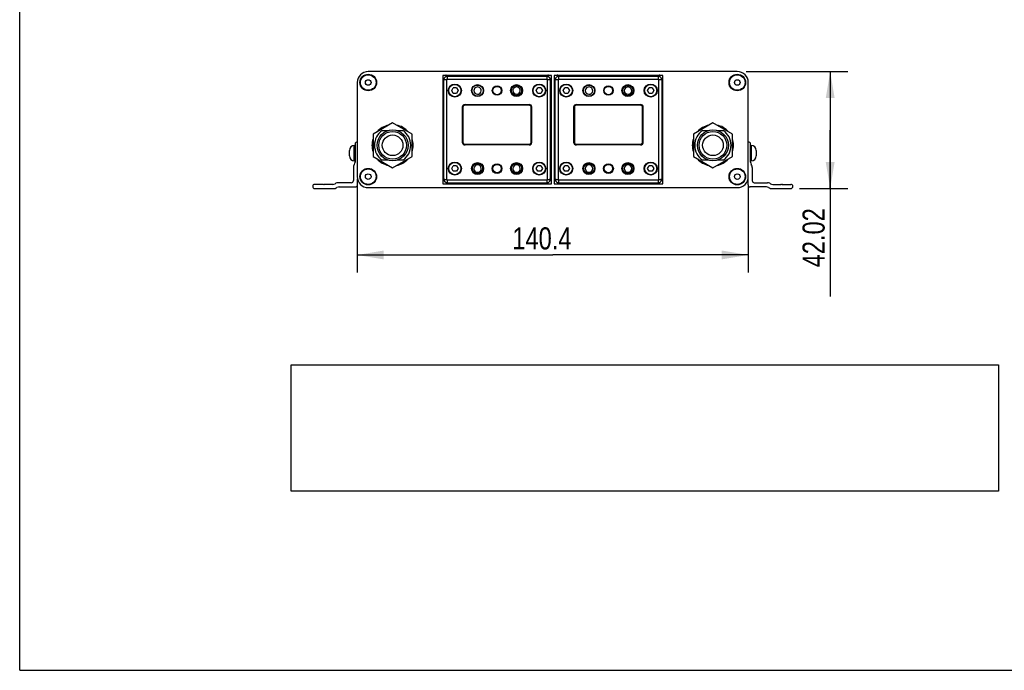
# Model space of a CAD drawing. Header units: inches. Extents: x 0 to 17, y 0 to 11.
# Tile 1 of 40: x 0 to 7, y 0 to 4.6. Entities that reach past the tile are written whole.
import ezdxf

# ---------------------------------------------------------------- set-up
doc = ezdxf.new("R2010")
doc.units = ezdxf.units.IN
doc.header["$LTSCALE"] = 0.935
doc.header["$MEASUREMENT"] = 0
doc.layers.get('0').update_dxf_attribs({"linetype": 'CONTINUOUS'})
doc.styles.get("Standard").update_dxf_attribs({"font": 'txt', "width": 0.8})
doc.dimstyles.new('DIMSTYLE_1', dxfattribs={"dimtxt": 0.15625, "dimasz": 0.1875, "dimexe": 0.125, "dimexo": 0.0625, "dimgap": 0.039062, "dimtad": 0, "dimtih": 1, "dimtoh": 1, "dimlfac": 2, "dimzin": 4, "dimdsep": 46, "dimtxsty": 'Standard', "dimblk": '_FILLED', "dimblk1": '_FILLED', "dimblk2": '_FILLED', "dimcen": 0.09, "dimazin": 1, "dimtfac": 1, "dimtofl": 0, "dimtmove": 0, "dimatfit": 3, "dimldrblk": '_FILLED', "dimfxl": 1, "dimtolj": 1, "dimtzin": 4, "dimarcsym": 0})
picture_1 = doc.add_image_def('image1.jpg', size_in_pixel=(1154, 206))

# ---------------------------------------------------------------- blocks, each defined once
blk = doc.blocks.new('_FILLED')
at = {"color": 0, "linetype": 'ByBlock'}
blk.add_solid([(0, 0), (-1, 0.167), (-1, -0.167)], dxfattribs=at)
blk = doc.blocks.new('*D4')
at = {"color": 7, "linetype": 'Continuous', "transparency": 16777216}
for p, q in [((2.3854, 3.4272), (2.3854, 2.811)), ((5.1492, 3.4272), (5.1492, 2.811)), ((2.3854, 2.936), (3.7673, 2.936)), ((5.1492, 2.936), (3.7673, 2.936))]:
    blk.add_line(p, q, dxfattribs=at)
at = {"color": 7, "linetype": 'Continuous', "transparency": 16777216, "xscale": 0.1875, "yscale": 0.1875, "zscale": 0.1875, "rotation": 180}
blk.add_blockref('_FILLED', (2.3854, 2.936), dxfattribs=at)
at = {"color": 7, "linetype": 'Continuous', "transparency": 16777216, "xscale": 0.1875, "yscale": 0.1875, "zscale": 0.1875}
blk.add_blockref('_FILLED', (5.1492, 2.936), dxfattribs=at)
at = {"color": 7, "linetype": 'Continuous', "transparency": 16777216, "insert": (3.6906, 3.1313), "char_height": 0.15625, "width": 0.625, "attachment_point": 2, "line_spacing_factor": 0.9}
blk.add_mtext('140.4', dxfattribs=at)
blk = doc.blocks.new('*D5')
at = {"color": 7, "linetype": 'Continuous', "transparency": 16777216}
for p, q in [((5.134, 4.2328), (5.8528, 4.2328)), ((5.7278, 4.2328), (5.7278, 3.8192)), ((5.7278, 3.4056), (5.7278, 3.8192)), ((5.7278, 3.8192), (5.7278, 2.6418)), ((5.5119, 3.4056), (5.8528, 3.4056))]:
    blk.add_line(p, q, dxfattribs=at)
at = {"color": 7, "linetype": 'Continuous', "transparency": 16777216, "xscale": 0.1875, "yscale": 0.1875, "zscale": 0.1875}
for p, rotation in [((5.7278, 4.2328), 90), ((5.7278, 3.4056), 270)]:
    blk.add_blockref('_FILLED', p, dxfattribs=dict(at, rotation=rotation))
at = {"color": 7, "linetype": 'Continuous', "transparency": 16777216, "insert": (5.5324, 3.2668), "char_height": 0.15625, "width": 0.625, "attachment_point": 3, "rotation": 90, "line_spacing_factor": 0.9}
blk.add_mtext('42.02', dxfattribs=at)

msp = doc.modelspace()

# ---------------------------------------------------------------- linework, layer by layer
at = {"color": 7, "linetype": 'Continuous'}
for p, q in [((0, 0), (0, 11)), ((5.07147, 4.23277), (2.4632, 4.23277)), ((2.98977, 4.20482), (2.98977, 3.43986)), ((3.75749, 4.20482), (2.98977, 4.20482)), ((3.01474, 4.2062), (3.01612, 4.20482)), ((3.01474, 4.2062), (3.73252, 4.2062)), ((3.02235, 4.17953), (3.02235, 4.19859)), ((3.72491, 4.19859), (3.02235, 4.19859)), ((3.02235, 4.17953), (3.72491, 4.17953)), ((3.72491, 4.19859), (3.72491, 4.17953)), ((3.73114, 4.20482), (3.73252, 4.2062)), ((3.75749, 3.43986), (3.75749, 4.20482)), ((3.77718, 4.20482), (3.77718, 3.43986)), ((4.54489, 4.20482), (3.77718, 4.20482)), ((3.80214, 4.2062), (3.80352, 4.20482)), ((3.80214, 4.2062), (4.51993, 4.2062)), ((3.80975, 4.17953), (3.80975, 4.19859)), ((4.51231, 4.19859), (3.80975, 4.19859)), ((3.80975, 4.17953), (4.51231, 4.17953)), ((4.51231, 4.19859), (4.51231, 4.17953)), ((4.51855, 4.20482), (4.51993, 4.2062)), ((4.54489, 3.43986), (4.54489, 4.20482)), ((2.38544, 4.15502), (2.38544, 3.48966)), ((3.01705, 4.1742), (3.01733, 3.82234)), ((3.0529, 4.09793), (3.06415, 4.11742)), ((3.08665, 4.11742), (3.06415, 4.11742)), ((3.08665, 4.11742), (3.0979, 4.09793)), ((3.64936, 4.09793), (3.66061, 4.11742)), ((3.68311, 4.11742), (3.66061, 4.11742)), ((3.68311, 4.11742), (3.69436, 4.09793)), ((3.72994, 3.82234), (3.73021, 4.1742)), ((3.80445, 4.1742), (3.80473, 3.82234)), ((3.84031, 4.09793), (3.85156, 4.11742)), ((3.87406, 4.11742), (3.85156, 4.11742)), ((3.87406, 4.11742), (3.88531, 4.09793)), ((4.43676, 4.09793), (4.44801, 4.11742)), ((4.47051, 4.11742), (4.44801, 4.11742)), ((4.47051, 4.11742), (4.48176, 4.09793)), ((4.51734, 3.82234), (4.51761, 4.1742)), ((5.14922, 3.48966), (5.14922, 4.15502)), ((3.06415, 4.07845), (3.0529, 4.09793)), ((3.08665, 4.07845), (3.06415, 4.07845)), ((3.0979, 4.09793), (3.08665, 4.07845)), ((3.66061, 4.07845), (3.64936, 4.09793)), ((3.68311, 4.07845), (3.66061, 4.07845)), ((3.69436, 4.09793), (3.68311, 4.07845)), ((3.85156, 4.07845), (3.84031, 4.09793)), ((3.87406, 4.07845), (3.85156, 4.07845)), ((3.88531, 4.09793), (3.87406, 4.07845)), ((4.44801, 4.07845), (4.43676, 4.09793)), ((4.47051, 4.07845), (4.44801, 4.07845)), ((4.48176, 4.09793), (4.47051, 4.07845)), ((3.12757, 3.97982), (3.12757, 3.73376)), ((3.13249, 3.97982), (3.13249, 3.73376)), ((3.14725, 3.99951), (3.60001, 3.99951)), ((3.60001, 3.99459), (3.14725, 3.99459)), ((3.61477, 3.73376), (3.61477, 3.97982)), ((3.6197, 3.73376), (3.6197, 3.97982)), ((3.91497, 3.97982), (3.91497, 3.73376)), ((3.91989, 3.97982), (3.91989, 3.73376)), ((3.93466, 3.99951), (4.38741, 3.99951)), ((4.38741, 3.99459), (3.93466, 3.99459)), ((4.40218, 3.73376), (4.40218, 3.97982)), ((4.4071, 3.73376), (4.4071, 3.97982)), ((2.63544, 3.87012), (2.49765, 3.79057)), ((2.77324, 3.79057), (2.63544, 3.87012)), ((4.89922, 3.87012), (4.76143, 3.79057)), ((5.03702, 3.79057), (4.89922, 3.87012)), ((2.49765, 3.79057), (2.49765, 3.63145)), ((2.56232, 3.81637), (2.60631, 3.81637)), ((2.66452, 3.81637), (2.70857, 3.81637)), ((2.77324, 3.63145), (2.77324, 3.79057)), ((3.01733, 3.82234), (3.01705, 3.47048)), ((3.73021, 3.47048), (3.72994, 3.82234)), ((3.80473, 3.82234), (3.80445, 3.47048)), ((4.51761, 3.47048), (4.51734, 3.82234)), ((4.76143, 3.79057), (4.76143, 3.63145)), ((4.8261, 3.81637), (4.87009, 3.81637)), ((4.9283, 3.81637), (4.97234, 3.81637)), ((5.03702, 3.63145), (5.03702, 3.79057)), ((2.3647, 3.60074), (2.3647, 3.71048)), ((2.3647, 3.71048), (2.3697, 3.71048)), ((2.3697, 3.71959), (2.3697, 3.59202)), ((3.14725, 3.719), (3.60001, 3.719)), ((3.60001, 3.71407), (3.14725, 3.71407)), ((3.93466, 3.719), (4.38741, 3.719)), ((4.38741, 3.71407), (3.93466, 3.71407)), ((5.16497, 3.59202), (5.16497, 3.71959)), ((5.16997, 3.71048), (5.16497, 3.71048)), ((5.16997, 3.71048), (5.16997, 3.60074)), ((2.3297, 3.63574), (2.3297, 3.67548)), ((2.37085, 3.65938), (2.37183, 3.65839)), ((2.37183, 3.65283), (2.37085, 3.65184)), ((2.49765, 3.63145), (2.63544, 3.5519)), ((2.63544, 3.5519), (2.77324, 3.63145)), ((4.76143, 3.63145), (4.89922, 3.5519)), ((4.89922, 3.5519), (5.03702, 3.63145)), ((5.16283, 3.65839), (5.16382, 3.65938)), ((5.16382, 3.65184), (5.16283, 3.65283)), ((5.20497, 3.67548), (5.20497, 3.63574)), ((2.35788, 3.55469), (2.35788, 3.46171)), ((2.36548, 3.57628), (2.3621, 3.57044)), ((2.3647, 3.60074), (2.3697, 3.60074)), ((2.60617, 3.60594), (2.56223, 3.60594)), ((2.70866, 3.60594), (2.66478, 3.60594)), ((3.0529, 3.54675), (3.06415, 3.56624)), ((3.08665, 3.56624), (3.06415, 3.56624)), ((3.08665, 3.56624), (3.0979, 3.54675)), ((3.64936, 3.54675), (3.66061, 3.56624)), ((3.68311, 3.56624), (3.66061, 3.56624)), ((3.68311, 3.56624), (3.69436, 3.54675)), ((3.84031, 3.54675), (3.85156, 3.56624)), ((3.87406, 3.56624), (3.85156, 3.56624)), ((3.87406, 3.56624), (3.88531, 3.54675)), ((4.43676, 3.54675), (4.44801, 3.56624)), ((4.47051, 3.56624), (4.44801, 3.56624)), ((4.47051, 3.56624), (4.48176, 3.54675)), ((4.86995, 3.60594), (4.826, 3.60594)), ((4.97244, 3.60594), (4.92855, 3.60594)), ((5.16997, 3.60074), (5.16497, 3.60074)), ((5.17256, 3.57044), (5.16919, 3.57628)), ((5.17678, 3.55469), (5.17678, 3.46171)), ((3.06415, 3.52727), (3.0529, 3.54675)), ((3.08665, 3.52727), (3.06415, 3.52727)), ((3.0979, 3.54675), (3.08665, 3.52727)), ((3.66061, 3.52727), (3.64936, 3.54675)), ((3.68311, 3.52727), (3.66061, 3.52727)), ((3.69436, 3.54675), (3.68311, 3.52727)), ((3.85156, 3.52727), (3.84031, 3.54675)), ((3.87406, 3.52727), (3.85156, 3.52727)), ((3.88531, 3.54675), (3.87406, 3.52727)), ((4.44801, 3.52727), (4.43676, 3.54675)), ((4.47051, 3.52727), (4.44801, 3.52727)), ((4.48176, 3.54675), (4.47051, 3.52727)), ((2.14267, 3.43514), (2.08525, 3.43514)), ((2.14644, 3.433), (2.14545, 3.43398)), ((2.15299, 3.43398), (2.15201, 3.433)), ((2.21281, 3.43514), (2.15578, 3.43514)), ((2.2344, 3.44273), (2.22856, 3.43936)), ((2.23647, 3.40983), (2.24231, 3.4132)), ((2.34312, 3.44695), (2.25014, 3.44695)), ((2.25806, 3.41742), (2.37265, 3.41742)), ((2.38741, 3.43218), (2.38741, 3.47475)), ((2.4632, 3.41191), (5.07147, 3.41191)), ((2.98977, 3.43986), (3.75749, 3.43986)), ((3.01612, 3.43986), (3.01474, 3.43848)), ((3.73252, 3.43848), (3.01474, 3.43848)), ((3.02235, 3.4461), (3.02235, 3.46516)), ((3.72491, 3.46516), (3.02235, 3.46516)), ((3.02235, 3.4461), (3.72491, 3.4461)), ((3.72491, 3.46516), (3.72491, 3.4461)), ((3.73252, 3.43848), (3.73114, 3.43986)), ((3.77718, 3.43986), (4.54489, 3.43986)), ((3.80352, 3.43986), (3.80214, 3.43848)), ((4.51993, 3.43848), (3.80214, 3.43848)), ((4.51231, 3.46516), (3.80975, 3.46516)), ((3.80975, 3.4461), (3.80975, 3.46516)), ((3.80975, 3.4461), (4.51231, 3.4461)), ((4.51231, 3.46516), (4.51231, 3.4461)), ((4.51993, 3.43848), (4.51855, 3.43986)), ((5.14725, 3.43218), (5.14725, 3.47476)), ((5.27661, 3.41742), (5.16202, 3.41742)), ((5.19155, 3.44695), (5.28452, 3.44695)), ((5.29236, 3.4132), (5.2982, 3.40983)), ((5.30611, 3.43936), (5.30027, 3.44273)), ((5.32186, 3.43514), (5.37889, 3.43514)), ((5.38266, 3.433), (5.38168, 3.43398)), ((5.38921, 3.43398), (5.38823, 3.433)), ((5.392, 3.43514), (5.44942, 3.43514)), ((2.08525, 3.40561), (2.22072, 3.40561)), ((5.31395, 3.40561), (5.44942, 3.40561)), ((0, 0), (17, 0))]:
    msp.add_line(p, q, dxfattribs=at)
for centre, radius in [((2.4632, 4.15502), 0.05866), ((2.4632, 4.15502), 0.05487), ((5.07147, 4.15502), 0.05866), ((5.07147, 4.15502), 0.05487), ((2.4632, 4.15502), 0.01987), ((3.0754, 4.09793), 0.04626), ((3.0754, 4.09793), 0.04331), ((3.23584, 4.09793), 0.04232), ((3.23584, 4.09793), 0.03937), ((3.37363, 4.09793), 0.03346), ((3.37363, 4.09793), 0.02953), ((3.51143, 4.09793), 0.04232), ((3.51143, 4.09793), 0.03937), ((3.51143, 4.09793), 0.03594), ((3.67186, 4.09793), 0.04626), ((3.67186, 4.09793), 0.04331), ((3.86281, 4.09793), 0.04626), ((3.86281, 4.09793), 0.04331), ((4.02324, 4.09793), 0.04232), ((4.02324, 4.09793), 0.03937), ((4.16103, 4.09793), 0.03346), ((4.16103, 4.09793), 0.02953), ((4.29883, 4.09793), 0.04232), ((4.29883, 4.09793), 0.03937), ((4.29883, 4.09793), 0.03594), ((4.45926, 4.09793), 0.04626), ((4.45926, 4.09793), 0.04331), ((5.07147, 4.15502), 0.01987), ((2.63544, 3.71112), 0.10938), ((2.63544, 3.71112), 0.09759), ((2.63544, 3.71112), 0.07294), ((4.89922, 3.71112), 0.10938), ((4.89922, 3.71112), 0.09759), ((4.89922, 3.71112), 0.07294), ((3.0754, 3.54675), 0.04626), ((3.0754, 3.54675), 0.04331), ((3.23584, 3.54675), 0.04232), ((3.23584, 3.54675), 0.03937), ((3.23584, 3.54675), 0.03594), ((3.37363, 3.54675), 0.03445), ((3.37363, 3.54675), 0.02953), ((3.51143, 3.54675), 0.04232), ((3.51143, 3.54675), 0.03937), ((3.51143, 3.54675), 0.03594), ((3.67186, 3.54675), 0.04626), ((3.67186, 3.54675), 0.04331), ((3.86281, 3.54675), 0.04626), ((3.86281, 3.54675), 0.04331), ((4.02324, 3.54675), 0.04232), ((4.02324, 3.54675), 0.03937), ((4.02324, 3.54675), 0.03594), ((4.16103, 3.54675), 0.03445), ((4.16103, 3.54675), 0.02953), ((4.29883, 3.54675), 0.04232), ((4.29883, 3.54675), 0.03937), ((4.29883, 3.54675), 0.03594), ((4.45926, 3.54675), 0.04626), ((4.45926, 3.54675), 0.04331), ((2.4632, 3.48966), 0.05866), ((2.4632, 3.48966), 0.05487), ((2.4632, 3.48966), 0.01987), ((5.07147, 3.48966), 0.05866), ((5.07147, 3.48966), 0.05487), ((5.07147, 3.48966), 0.01987)]:
    msp.add_circle(centre, radius, dxfattribs=at)
for centre, radius, start, end in [((2.4632, 4.15502), 0.07776, 90, 180), ((5.07147, 4.15502), 0.07776, 0, 90), ((3.23584, 4.09793), 0.02611, 358.004569, 180.0208), ((3.51143, 4.09793), 0.02611, 358.004569, 180.0208), ((4.02324, 4.09793), 0.02611, 358.004569, 180.0208), ((4.29883, 4.09793), 0.02611, 358.004569, 180.0208), ((3.23584, 4.09793), 0.02611, 180.0208, 358.004569), ((3.51143, 4.09793), 0.02611, 180.0208, 358.004569), ((4.02324, 4.09793), 0.02611, 180.0208, 358.004569), ((4.29883, 4.09793), 0.02611, 180.0208, 358.004569), ((3.14725, 3.97982), 0.01969, 90, 180), ((3.14725, 3.97982), 0.01476, 90, 180), ((3.60001, 3.97982), 0.01969, 0, 90), ((3.60001, 3.97982), 0.01476, 0, 90), ((3.93466, 3.97982), 0.01969, 90, 180), ((3.93466, 3.97982), 0.01476, 90, 180), ((4.38741, 3.97982), 0.01969, 0, 90), ((4.38741, 3.97982), 0.01476, 0, 90), ((2.63544, 3.71112), 0.14568, 101.180926, 138.681227), ((2.63544, 3.71112), 0.14568, 41.121146, 79.017304), ((4.89922, 3.71112), 0.14568, 101.180926, 138.681227), ((4.89922, 3.71112), 0.14568, 41.121146, 79.017304), ((2.63544, 3.71112), 0.12816, 124.789403, 235.158188), ((2.63544, 3.71112), 0.12816, 304.841812, 55.210597), ((2.63544, 3.71112), 0.14568, 341.461999, 18.638315), ((4.89922, 3.71112), 0.12816, 124.789403, 235.158188), ((4.89922, 3.71112), 0.12816, 304.841812, 55.210597), ((4.89922, 3.71112), 0.14568, 341.461999, 18.638315), ((2.3647, 3.67548), 0.035, 90, 180), ((2.38446, 3.71959), 0.01476, 86.125565, 180), ((2.63544, 3.71112), 0.14568, 161.461999, 198.638315), ((3.14725, 3.73376), 0.01969, 180, 270), ((3.14725, 3.73376), 0.01476, 180, 270), ((3.60001, 3.73376), 0.01969, 270, 360), ((3.60001, 3.73376), 0.01476, 270, 360), ((3.93466, 3.73376), 0.01969, 180, 270), ((3.93466, 3.73376), 0.01476, 180, 270), ((4.38741, 3.73376), 0.01969, 270, 360), ((4.38741, 3.73376), 0.01476, 270, 360), ((4.89922, 3.71112), 0.14568, 161.461999, 198.638315), ((5.15021, 3.71959), 0.01476, 0, 93.87213), ((5.16997, 3.67548), 0.035, 0, 90), ((2.3647, 3.63574), 0.035, 180, 270), ((2.37363, 3.66216), 0.00394, 180, 225), ((2.37363, 3.64906), 0.00394, 135, 180), ((2.36905, 3.65561), 0.00394, 315, 45), ((5.16562, 3.65561), 0.00394, 135, 225), ((5.16103, 3.66216), 0.00394, 315, 360), ((5.16103, 3.64906), 0.00394, 0, 45), ((5.16997, 3.63574), 0.035, 270, 360), ((2.38938, 3.55469), 0.0315, 150, 180), ((2.3382, 3.59202), 0.0315, 330, 360), ((2.63544, 3.71112), 0.14568, 221.398381, 258.728275), ((2.63544, 3.71112), 0.14568, 281.392222, 318.431188), ((3.23584, 3.54675), 0.02611, 0.020633, 178.004491), ((3.51143, 3.54675), 0.02611, 0.020633, 178.004491), ((4.02324, 3.54675), 0.02611, 0.020633, 178.004491), ((4.29883, 3.54675), 0.02611, 0.020633, 178.004491), ((4.89922, 3.71112), 0.14568, 221.398381, 258.728275), ((4.89922, 3.71112), 0.14568, 281.392222, 318.431188), ((5.19647, 3.59202), 0.0315, 180, 210), ((5.14529, 3.55469), 0.0315, 0, 30), ((2.4632, 3.48966), 0.07776, 180, 270), ((3.23584, 3.54675), 0.02611, 178.004491, 0.020633), ((3.51143, 3.54675), 0.02611, 178.004491, 0.020633), ((4.02324, 3.54675), 0.02611, 178.004491, 0.020633), ((4.29883, 3.54675), 0.02611, 178.004491, 0.020633), ((5.07147, 3.48966), 0.07776, 270, 360), ((2.08525, 3.42037), 0.01476, 90, 270), ((2.14267, 3.4312), 0.00394, 45, 90), ((2.14922, 3.43578), 0.00394, 225, 315), ((2.15578, 3.4312), 0.00394, 90, 135), ((2.21281, 3.46663), 0.0315, 270, 300), ((2.22072, 3.43711), 0.0315, 270, 300), ((2.25014, 3.41545), 0.0315, 90, 120), ((2.25806, 3.38592), 0.0315, 90, 120), ((2.34312, 3.46171), 0.01476, 270, 360), ((2.37265, 3.43218), 0.01476, 270, 360), ((5.16202, 3.43218), 0.01476, 180, 270), ((5.19155, 3.46171), 0.01476, 180, 270), ((5.27661, 3.38592), 0.0315, 60, 90), ((5.28452, 3.41545), 0.0315, 60, 90), ((5.31395, 3.43711), 0.0315, 240, 270), ((5.32186, 3.46663), 0.0315, 240, 270), ((5.37889, 3.4312), 0.00394, 45, 90), ((5.38544, 3.43578), 0.00394, 225, 315), ((5.392, 3.4312), 0.00394, 90, 135), ((5.44942, 3.42037), 0.01476, 270, 90)]:
    msp.add_arc(centre, radius, start, end, dxfattribs=at)
for centre, major_axis, start_param, end_param in [((3.01481, 4.18117), (-0.01773, 0.01773), -0.7840286, -0.4670507), ((3.73246, 4.18117), (0.01773, 0.01773), 0.4670536, 0.7840286), ((3.80221, 4.18117), (-0.01773, 0.01773), -0.7840286, -0.4670507), ((4.51986, 4.18117), (0.01773, 0.01773), 0.4670536, 0.7840286), ((3.01481, 3.46352), (0.01773, 0.01773), -2.6745391, -2.357564), ((3.73246, 3.46352), (-0.01773, 0.01773), -3.9256213, -3.6086434), ((3.80221, 3.46352), (0.01773, 0.01773), -2.6745391, -2.357564), ((4.51986, 3.46352), (0.01773, -0.01773), -0.7840286, -0.4670507)]:
    msp.add_ellipse(centre, major_axis=major_axis, ratio=0.9972647, start_param=start_param, end_param=end_param, dxfattribs=at)
for points, knots in [([(3.02235, 4.19859), (3.02072, 4.19858), (3.01745, 4.19826), (3.01275, 4.19682), (3.00841, 4.19449), (3.00461, 4.19137), (3.00148, 4.18756), (2.99916, 4.18322), (2.99773, 4.17851), (2.9974, 4.17524), (2.99739, 4.17361)], [0, 0, 0, 0, 0.1249057, 0.2499402, 0.3749262, 0.4999602, 0.6250002, 0.7500033, 0.8750639, 1, 1, 1, 1]), ([(3.02235, 4.17953), (3.02166, 4.17953), (3.02027, 4.17924), (3.0185, 4.17807), (3.01733, 4.17629), (3.01705, 4.17489), (3.01705, 4.1742)], [0, 0, 0, 0, 0.2499421, 0.4995168, 0.7493691, 1, 1, 1, 1]), ([(3.74987, 4.17361), (3.74987, 4.17524), (3.74954, 4.17851), (3.74811, 4.18322), (3.74578, 4.18756), (3.74266, 4.19137), (3.73886, 4.19449), (3.73452, 4.19682), (3.72981, 4.19826), (3.72654, 4.19858), (3.72491, 4.19859)], [0, 0, 0, 0, 0.1249359, 0.2499962, 0.3749992, 0.5000392, 0.6250733, 0.7500593, 0.8750942, 1, 1, 1, 1]), ([(3.73021, 4.1742), (3.73021, 4.17489), (3.72993, 4.17629), (3.72877, 4.17807), (3.727, 4.17924), (3.7256, 4.17953), (3.72491, 4.17953)], [0, 0, 0, 0, 0.2506229, 0.5004802, 0.75005, 1, 1, 1, 1]), ([(3.80975, 4.19859), (3.80812, 4.19858), (3.80486, 4.19826), (3.80015, 4.19682), (3.79581, 4.19449), (3.79201, 4.19137), (3.78888, 4.18756), (3.78656, 4.18322), (3.78513, 4.17851), (3.7848, 4.17524), (3.7848, 4.17361)], [0, 0, 0, 0, 0.1249057, 0.2499402, 0.3749262, 0.4999602, 0.6250002, 0.7500033, 0.8750639, 1, 1, 1, 1]), ([(3.80975, 4.17953), (3.80906, 4.17953), (3.80767, 4.17924), (3.8059, 4.17807), (3.80474, 4.17629), (3.80445, 4.17489), (3.80445, 4.1742)], [0, 0, 0, 0, 0.2499421, 0.4995168, 0.7493691, 1, 1, 1, 1]), ([(4.53727, 4.17361), (4.53727, 4.17524), (4.53694, 4.17851), (4.53551, 4.18322), (4.53318, 4.18756), (4.53006, 4.19137), (4.52626, 4.19449), (4.52192, 4.19682), (4.51721, 4.19826), (4.51394, 4.19858), (4.51231, 4.19859)], [0, 0, 0, 0, 0.1249359, 0.2499962, 0.3749992, 0.5000392, 0.6250733, 0.7500593, 0.8750942, 1, 1, 1, 1]), ([(4.51761, 4.1742), (4.51761, 4.17489), (4.51733, 4.17629), (4.51617, 4.17807), (4.5144, 4.17924), (4.51301, 4.17953), (4.51231, 4.17953)], [0, 0, 0, 0, 0.2506229, 0.5004802, 0.75005, 1, 1, 1, 1]), ([(3.01705, 4.1742), (3.01589, 4.1742), (3.01355, 4.17419), (3.01006, 4.17415), (3.0072, 4.17411), (3.00503, 4.17406), (3.00355, 4.17402), (3.0022, 4.17398), (3.00101, 4.17393), (2.99998, 4.17388), (2.99912, 4.17383), (2.99852, 4.17378), (2.99813, 4.17375), (2.9979, 4.17372), (2.99772, 4.17369), (2.99757, 4.17367), (2.99747, 4.17364), (2.99741, 4.17363), (2.99739, 4.17361)], [0, 0, 0, 0, 0.1769866, 0.3574295, 0.5316116, 0.6129486, 0.6885707, 0.7572059, 0.8181274, 0.8707454, 0.9144717, 0.9488934, 0.9626919, 0.9742922, 0.9837537, 0.9911395, 0.9965217, 1, 1, 1, 1]), ([(2.99739, 3.47107), (2.99749, 3.52961), (2.99776, 3.76379), (2.99767, 3.99797), (2.99739, 4.17361)], [0, 0, 0, 0, 0.2499719, 1, 1, 1, 1]), ([(3.74987, 4.17361), (3.74985, 4.17363), (3.74979, 4.17364), (3.74969, 4.17367), (3.74955, 4.17369), (3.74936, 4.17372), (3.74914, 4.17375), (3.74874, 4.17378), (3.74814, 4.17383), (3.74729, 4.17388), (3.74626, 4.17393), (3.74506, 4.17398), (3.74372, 4.17402), (3.74224, 4.17406), (3.74007, 4.17411), (3.73721, 4.17415), (3.73372, 4.17419), (3.73137, 4.1742), (3.73021, 4.1742)], [0, 0, 0, 0, 0.0034783, 0.0088605, 0.0162463, 0.0257077, 0.0373079, 0.0511064, 0.0855279, 0.1292539, 0.1818716, 0.2427927, 0.3114275, 0.3870493, 0.468386, 0.6425682, 0.8230119, 1, 1, 1, 1]), ([(3.74987, 4.17361), (3.74978, 4.11508), (3.7495, 3.88089), (3.7496, 3.64671), (3.74987, 3.47107)], [0, 0, 0, 0, 0.2499719, 1, 1, 1, 1]), ([(3.80445, 4.1742), (3.80329, 4.1742), (3.80095, 4.17419), (3.79746, 4.17415), (3.7946, 4.17411), (3.79243, 4.17406), (3.79095, 4.17402), (3.7896, 4.17398), (3.78841, 4.17393), (3.78738, 4.17388), (3.78652, 4.17383), (3.78592, 4.17378), (3.78553, 4.17375), (3.7853, 4.17372), (3.78512, 4.17369), (3.78498, 4.17367), (3.78487, 4.17364), (3.78482, 4.17363), (3.7848, 4.17361)], [0, 0, 0, 0, 0.1769866, 0.3574295, 0.5316116, 0.6129486, 0.6885707, 0.7572059, 0.8181274, 0.8707454, 0.9144717, 0.9488934, 0.9626919, 0.9742922, 0.9837537, 0.9911395, 0.9965217, 1, 1, 1, 1]), ([(3.7848, 3.47107), (3.78489, 3.52961), (3.78516, 3.76379), (3.78507, 3.99797), (3.7848, 4.17361)], [0, 0, 0, 0, 0.2499719, 1, 1, 1, 1]), ([(4.53727, 4.17361), (4.53725, 4.17363), (4.5372, 4.17364), (4.53709, 4.17367), (4.53695, 4.17369), (4.53676, 4.17372), (4.53654, 4.17375), (4.53615, 4.17378), (4.53554, 4.17383), (4.53469, 4.17388), (4.53366, 4.17393), (4.53246, 4.17398), (4.53112, 4.17402), (4.52964, 4.17406), (4.52747, 4.17411), (4.52461, 4.17415), (4.52112, 4.17419), (4.51878, 4.1742), (4.51761, 4.1742)], [0, 0, 0, 0, 0.0034783, 0.0088605, 0.0162463, 0.0257077, 0.0373079, 0.0511064, 0.0855279, 0.1292539, 0.1818716, 0.2427927, 0.3114275, 0.3870493, 0.468386, 0.6425682, 0.8230119, 1, 1, 1, 1]), ([(4.53727, 4.17361), (4.53718, 4.11508), (4.53691, 3.88089), (4.537, 3.64671), (4.53727, 3.47107)], [0, 0, 0, 0, 0.2499719, 1, 1, 1, 1]), ([(2.99739, 3.47107), (2.9974, 3.46944), (2.99773, 3.46617), (2.99916, 3.46146), (3.00148, 3.45712), (3.00461, 3.45332), (3.00841, 3.45019), (3.01275, 3.44786), (3.01745, 3.44643), (3.02072, 3.4461), (3.02235, 3.4461)], [0, 0, 0, 0, 0.1249359, 0.2499962, 0.3749992, 0.5000392, 0.6250733, 0.7500593, 0.8750942, 1, 1, 1, 1]), ([(2.99739, 3.47107), (2.99741, 3.47106), (2.99747, 3.47104), (2.99757, 3.47101), (2.99772, 3.47099), (2.9979, 3.47096), (2.99813, 3.47094), (2.99852, 3.4709), (2.99912, 3.47085), (2.99998, 3.4708), (3.00101, 3.47075), (3.0022, 3.47071), (3.00355, 3.47066), (3.00503, 3.47062), (3.0072, 3.47057), (3.01006, 3.47053), (3.01355, 3.47049), (3.01589, 3.47048), (3.01705, 3.47048)], [0, 0, 0, 0, 0.0034783, 0.0088605, 0.0162463, 0.0257077, 0.0373079, 0.0511064, 0.0855279, 0.1292539, 0.1818716, 0.2427927, 0.3114275, 0.3870493, 0.468386, 0.6425682, 0.8230119, 1, 1, 1, 1]), ([(3.01705, 3.47048), (3.01705, 3.46979), (3.01733, 3.4684), (3.0185, 3.46662), (3.02027, 3.46545), (3.02166, 3.46516), (3.02235, 3.46516)], [0, 0, 0, 0, 0.2506229, 0.5004802, 0.75005, 1, 1, 1, 1]), ([(3.72491, 3.4461), (3.72654, 3.4461), (3.72981, 3.44643), (3.73452, 3.44786), (3.73886, 3.45019), (3.74266, 3.45332), (3.74578, 3.45712), (3.74811, 3.46146), (3.74954, 3.46617), (3.74987, 3.46944), (3.74987, 3.47107)], [0, 0, 0, 0, 0.1249057, 0.2499402, 0.3749262, 0.4999602, 0.6250002, 0.7500033, 0.8750639, 1, 1, 1, 1]), ([(3.72491, 3.46516), (3.7256, 3.46516), (3.727, 3.46545), (3.72877, 3.46662), (3.72993, 3.4684), (3.73021, 3.46979), (3.73021, 3.47048)], [0, 0, 0, 0, 0.2499421, 0.4995168, 0.7493691, 1, 1, 1, 1]), ([(3.73021, 3.47048), (3.73137, 3.47048), (3.73372, 3.47049), (3.73721, 3.47053), (3.74007, 3.47057), (3.74224, 3.47062), (3.74372, 3.47066), (3.74506, 3.47071), (3.74626, 3.47075), (3.74729, 3.4708), (3.74814, 3.47085), (3.74874, 3.4709), (3.74914, 3.47094), (3.74936, 3.47096), (3.74955, 3.47099), (3.74969, 3.47101), (3.74979, 3.47104), (3.74985, 3.47106), (3.74987, 3.47107)], [0, 0, 0, 0, 0.1769866, 0.3574295, 0.5316116, 0.6129486, 0.6885707, 0.7572059, 0.8181274, 0.8707454, 0.9144717, 0.9488934, 0.9626919, 0.9742922, 0.9837537, 0.9911395, 0.9965217, 1, 1, 1, 1]), ([(3.7848, 3.47107), (3.7848, 3.46944), (3.78513, 3.46617), (3.78656, 3.46146), (3.78888, 3.45712), (3.79201, 3.45332), (3.79581, 3.45019), (3.80015, 3.44786), (3.80486, 3.44643), (3.80812, 3.4461), (3.80975, 3.4461)], [0, 0, 0, 0, 0.1249359, 0.2499962, 0.3749992, 0.5000392, 0.6250733, 0.7500593, 0.8750942, 1, 1, 1, 1]), ([(3.7848, 3.47107), (3.78482, 3.47106), (3.78487, 3.47104), (3.78498, 3.47101), (3.78512, 3.47099), (3.7853, 3.47096), (3.78553, 3.47094), (3.78592, 3.4709), (3.78652, 3.47085), (3.78738, 3.4708), (3.78841, 3.47075), (3.7896, 3.47071), (3.79095, 3.47066), (3.79243, 3.47062), (3.7946, 3.47057), (3.79746, 3.47053), (3.80095, 3.47049), (3.80329, 3.47048), (3.80445, 3.47048)], [0, 0, 0, 0, 0.0034783, 0.0088605, 0.0162463, 0.0257077, 0.0373079, 0.0511064, 0.0855279, 0.1292539, 0.1818716, 0.2427927, 0.3114275, 0.3870493, 0.468386, 0.6425682, 0.8230119, 1, 1, 1, 1]), ([(3.80445, 3.47048), (3.80445, 3.46979), (3.80474, 3.4684), (3.8059, 3.46662), (3.80767, 3.46545), (3.80906, 3.46516), (3.80975, 3.46516)], [0, 0, 0, 0, 0.2506229, 0.5004802, 0.75005, 1, 1, 1, 1]), ([(4.51231, 3.4461), (4.51394, 3.4461), (4.51721, 3.44643), (4.52192, 3.44786), (4.52626, 3.45019), (4.53006, 3.45332), (4.53318, 3.45712), (4.53551, 3.46146), (4.53694, 3.46617), (4.53727, 3.46944), (4.53727, 3.47107)], [0, 0, 0, 0, 0.1249057, 0.2499402, 0.3749262, 0.4999602, 0.6250002, 0.7500033, 0.8750639, 1, 1, 1, 1]), ([(4.51231, 3.46516), (4.51301, 3.46516), (4.5144, 3.46545), (4.51617, 3.46662), (4.51733, 3.4684), (4.51761, 3.46979), (4.51761, 3.47048)], [0, 0, 0, 0, 0.2499421, 0.4995168, 0.7493691, 1, 1, 1, 1]), ([(4.51761, 3.47048), (4.51878, 3.47048), (4.52112, 3.47049), (4.52461, 3.47053), (4.52747, 3.47057), (4.52964, 3.47062), (4.53112, 3.47066), (4.53246, 3.47071), (4.53366, 3.47075), (4.53469, 3.4708), (4.53554, 3.47085), (4.53615, 3.4709), (4.53654, 3.47094), (4.53676, 3.47096), (4.53695, 3.47099), (4.53709, 3.47101), (4.5372, 3.47104), (4.53725, 3.47106), (4.53727, 3.47107)], [0, 0, 0, 0, 0.1769866, 0.3574295, 0.5316116, 0.6129486, 0.6885707, 0.7572059, 0.8181274, 0.8707454, 0.9144717, 0.9488934, 0.9626919, 0.9742922, 0.9837537, 0.9911395, 0.9965217, 1, 1, 1, 1])]:
    msp.add_open_spline(points, degree=3, knots=knots, dxfattribs=at)

# ---------------------------------------------------------------- dimensions: what is measured, and where the dimension line sits
for base, p1, p2, angle, picture, middle in [((5.72775, 3.40561), (5.07147, 4.23277), (5.44942, 3.40561), 270, '*D5', (5.72775, 2.95429)), ((2.38544, 2.936), (5.14922, 3.48966), (2.38544, 3.48966), 180, '*D4', (3.71011, 2.936))]:
    dim = msp.add_linear_dim(base=base, p1=p1, p2=p2, angle=angle, dimstyle='DIMSTYLE_1', override={"dimtad": 1, "dimtih": 0, "dimtoh": 0}, dxfattribs=at)
    dim.commit()
    dim.dimension.update_dxf_attribs({"geometry": picture, "text_midpoint": middle, "dimtype": 160})

# ---------------------------------------------------------------- pictures from other files: only their frames are drawn
image = msp.add_image(picture_1, insert=(1.91799, 1.26721), size_in_units=(5, 0.89255))
image.dxf.flags = 7

doc.saveas('drawing.dxf')
